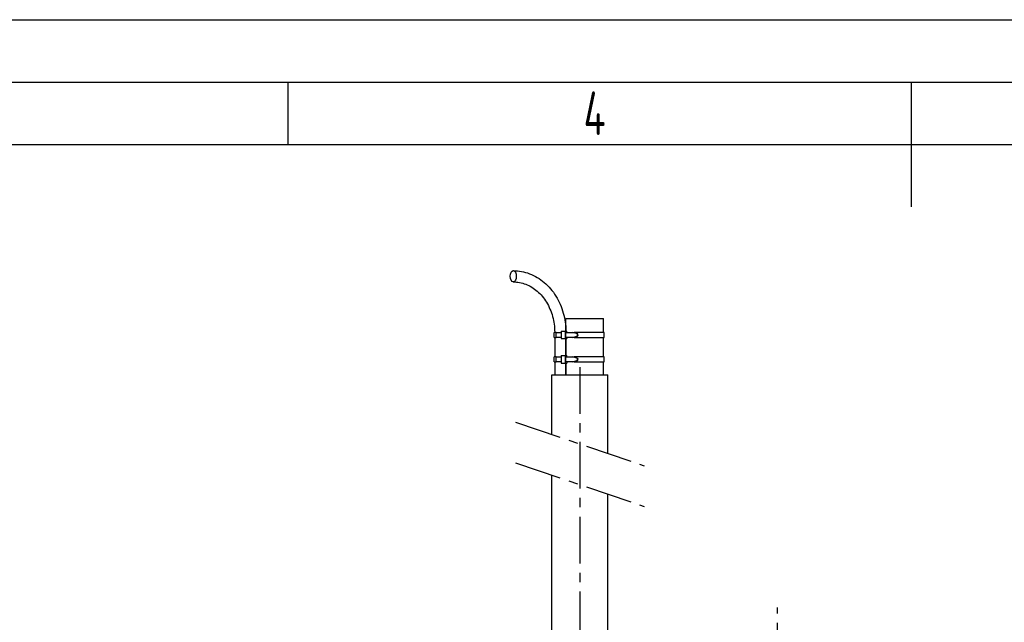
# Model space of a CAD drawing. Header units: millimetres. Extents: x 0 to 8400, y 0 to 5940.
# Tile 40 of 51: x 2849 to 4429, y 4973 to 5940. Entities that reach past the tile are written whole.
import ezdxf

# ---------------------------------------------------------------- set-up
doc = ezdxf.new("R2010")
doc.units = ezdxf.units.MM
doc.header["$LTSCALE"] = 20
doc.linetypes.add('MITTE', pattern=[2, 1.25, -0.25, 0.25, -0.25])
doc.layers.get('0').update_dxf_attribs({"linetype": 'CONTINUOUS'})
for name, color, linetype in [('02-LINIE-035', 2, 'CONTINUOUS'), ('05-ACHSE', 1, 'MITTE'), ('KSB-BLATTRAND', 2, 'CONTINUOUS')]:
    doc.layers.add(name, color=color, linetype=linetype)
doc.styles.get("Standard").update_dxf_attribs({"font": 'ISOCP.SHX'})

# ---------------------------------------------------------------- blocks, each defined once
blk = doc.blocks.new('Rahmen_A3')
at = {"color": 1, "ltscale": 150}
for p, q in [((0, 297), (420, 297)), ((164, 287), (164, 292)), ((18, 287), (410, 287))]:
    blk.add_line(p, q, dxfattribs=at)
at = {"color": 3, "ltscale": 150}
for p, q in [((13, 292), (415, 292)), ((214, 282), (214, 292))]:
    blk.add_line(p, q, dxfattribs=at)
at = {"color": 1, "ltscale": 150, "width": 0.75}
blk.add_text('4', height=3.5, dxfattribs=at).set_placement((187.6875, 287.75))

msp = doc.modelspace()

# ---------------------------------------------------------------- linework, layer by layer
at = {"layer": '02-LINIE-035'}
for p, q in [((3725.5, 5460.4), (3785.8, 5460.4)), ((3725.5, 5440.4), (3725.5, 5460.4)), ((3785.8, 5438.4), (3785.8, 5460.4)), ((3709.7, 5438.4), (3706.5, 5438.4)), ((3706.5, 5430.4), (3706.5, 5438.4)), ((3709.7, 5438.4), (3717.7, 5438.4)), ((3709.7, 5430.4), (3709.7, 5438.4)), ((3717.7, 5440.4), (3717.7, 5428.4)), ((3717.7, 5440.4), (3724.4, 5440.4)), ((3724.4, 5440.4), (3724.4, 5428.4)), ((3724.4, 5440.4), (3727.1, 5440.4)), ((3724.9, 5438.4), (3736.7, 5438.4)), ((3724.9, 5438.4), (3724.9, 5430.4)), ((3727.1, 5438.4), (3727.1, 5440.4)), ((3736.7, 5438.4), (3737.5, 5438.4)), ((3743.1, 5436.4), (3736.7, 5438.4)), ((3737.5, 5438.4), (3743.9, 5436.4)), ((3737.5, 5438.4), (3738.9, 5438.4)), ((3786.8, 5438.4), (3738.9, 5438.4)), ((3738.9, 5438.4), (3738.9, 5437.9)), ((3743.1, 5436.4), (3743.9, 5436.4)), ((3786.8, 5430.4), (3786.8, 5438.4)), ((3706.5, 5430.4), (3709.7, 5430.4)), ((3707.5, 5430.4), (3707.5, 5399.1)), ((3717.7, 5430.4), (3709.7, 5430.4)), ((3717.7, 5428.4), (3724.4, 5428.4)), ((3724.4, 5428.4), (3727.1, 5428.4)), ((3736.7, 5430.4), (3724.9, 5430.4)), ((3725.5, 5401.1), (3725.5, 5428.4)), ((3725.5, 5428.4), (3725.5, 5401.1)), ((3727.1, 5430.4), (3727.1, 5428.4)), ((3736.7, 5430.4), (3743.1, 5432.4)), ((3737.5, 5430.4), (3736.7, 5430.4)), ((3743.9, 5432.4), (3737.5, 5430.4)), ((3738.9, 5430.4), (3737.5, 5430.4)), ((3738.9, 5430.8), (3738.9, 5430.4)), ((3738.9, 5430.4), (3786.8, 5430.4)), ((3743.1, 5432.4), (3743.9, 5432.4)), ((3785.8, 5399.1), (3785.8, 5430.4)), ((3717.7, 5401.1), (3717.7, 5389.1)), ((3717.7, 5401.1), (3724.4, 5401.1)), ((3724.4, 5401.1), (3724.4, 5389.1)), ((3724.4, 5401.1), (3727.1, 5401.1)), ((3727.1, 5399.1), (3727.1, 5401.1)), ((3709.7, 5399.1), (3706.5, 5399.1)), ((3706.5, 5391.1), (3706.5, 5399.1)), ((3706.5, 5391.1), (3709.7, 5391.1)), ((3707.5, 5391.1), (3707.5, 5370.4)), ((3709.7, 5399.1), (3717.7, 5399.1)), ((3709.7, 5391.1), (3709.7, 5399.1)), ((3717.7, 5391.1), (3709.7, 5391.1)), ((3717.7, 5389.1), (3724.4, 5389.1)), ((3724.4, 5389.1), (3727.1, 5389.1)), ((3724.9, 5399.1), (3736.7, 5399.1)), ((3724.9, 5399.1), (3724.9, 5391.1)), ((3736.7, 5391.1), (3724.9, 5391.1)), ((3725.5, 5370.4), (3725.5, 5389.1)), ((3725.5, 5389.1), (3725.5, 5370.4)), ((3727.1, 5391.1), (3727.1, 5389.1)), ((3736.7, 5399.1), (3737.5, 5399.1)), ((3743.1, 5397.1), (3736.7, 5399.1)), ((3736.7, 5391.1), (3743.1, 5393.1)), ((3737.5, 5391.1), (3736.7, 5391.1)), ((3737.5, 5399.1), (3743.9, 5397.1)), ((3737.5, 5399.1), (3738.9, 5399.1)), ((3743.9, 5393.1), (3737.5, 5391.1)), ((3738.9, 5391.1), (3737.5, 5391.1)), ((3786.8, 5399.1), (3738.9, 5399.1)), ((3738.9, 5399.1), (3738.9, 5398.7)), ((3738.9, 5391.5), (3738.9, 5391.1)), ((3738.9, 5391.1), (3786.8, 5391.1)), ((3743.1, 5397.1), (3743.9, 5397.1)), ((3743.1, 5393.1), (3743.9, 5393.1)), ((3785.8, 5370.4), (3785.8, 5391.1)), ((3786.8, 5391.1), (3786.8, 5399.1)), ((3702.8, 5370.4), (3792.8, 5370.4)), ((3702.8, 5274.5), (3702.8, 5370.4)), ((3792.8, 5244), (3792.8, 5370.4)), ((3702.8, 4418.4), (3702.8, 5209.3)), ((3792.8, 4388.4), (3792.8, 5178.8))]:
    msp.add_line(p, q, dxfattribs=at)
msp.add_ellipse((3641, 5528.4), major_axis=(0, -9), ratio=0.544363, dxfattribs=at)
for centre, major_axis, start_param, end_param in [((3742.9, 5434.4), (0, -2), 0.14109, 3.000502), ((3743.7, 5434.4), (0, 2), 3.282683, 6.142095), ((3742.9, 5395.1), (0, -2), 0.14109, 3.000502), ((3743.7, 5395.1), (0, 2), 3.282683, 6.142095)]:
    msp.add_ellipse(centre, major_axis=major_axis, ratio=0.673022, start_param=start_param, end_param=end_param, dxfattribs=at)
for points, knots in [([(3641, 5537.4), (3649.9, 5537.4), (3658.8, 5535.7), (3675.7, 5529.3), (3683.7, 5524.5), (3698, 5512.3), (3704.3, 5504.9), (3714.6, 5488.2), (3718.6, 5479), (3723.9, 5459.9), (3725.4, 5450.2), (3725.5, 5440.4)], [0, 0, 0, 0, 0.308737, 0.308737, 0.620902, 0.620902, 0.935062, 0.935062, 1.249221, 1.249221, 1.550293, 1.550293, 1.550293, 1.550293]), ([(3641, 5519.4), (3647.8, 5519.4), (3654.6, 5518.1), (3667.6, 5513.1), (3673.9, 5509.3), (3685.2, 5499.5), (3690.2, 5493.5), (3698.6, 5479.7), (3701.9, 5472), (3706.4, 5455.7), (3707.5, 5447.1), (3707.5, 5438.5), (3707.5, 5438.4), (3707.5, 5438.4)], [0, 0, 0, 0, 0.314159, 0.314159, 0.628319, 0.628319, 0.942478, 0.942478, 1.256637, 1.256637, 1.568478, 1.568478, 1.570796, 1.570796, 1.570796, 1.570796])]:
    msp.add_open_spline(points, degree=3, knots=knots, dxfattribs=at)
at = {"layer": '05-ACHSE', "ltscale": 3}
for p, q in [((3747.8, 5382.7), (3747.8, 4370.7)), ((3644.8, 5294.1), (3850.8, 5224.3)), ((3644.8, 5228.9), (3850.8, 5159.1)), ((4064.7, 4387.6), (4064.7, 4996.9))]:
    msp.add_line(p, q, dxfattribs=at)

# ---------------------------------------------------------------- block references
at = {"layer": 'KSB-BLATTRAND', "xscale": 20, "yscale": 20, "zscale": 20}
msp.add_blockref('Rahmen_A3', (0, 0), dxfattribs=at)

doc.saveas('drawing.dxf')
